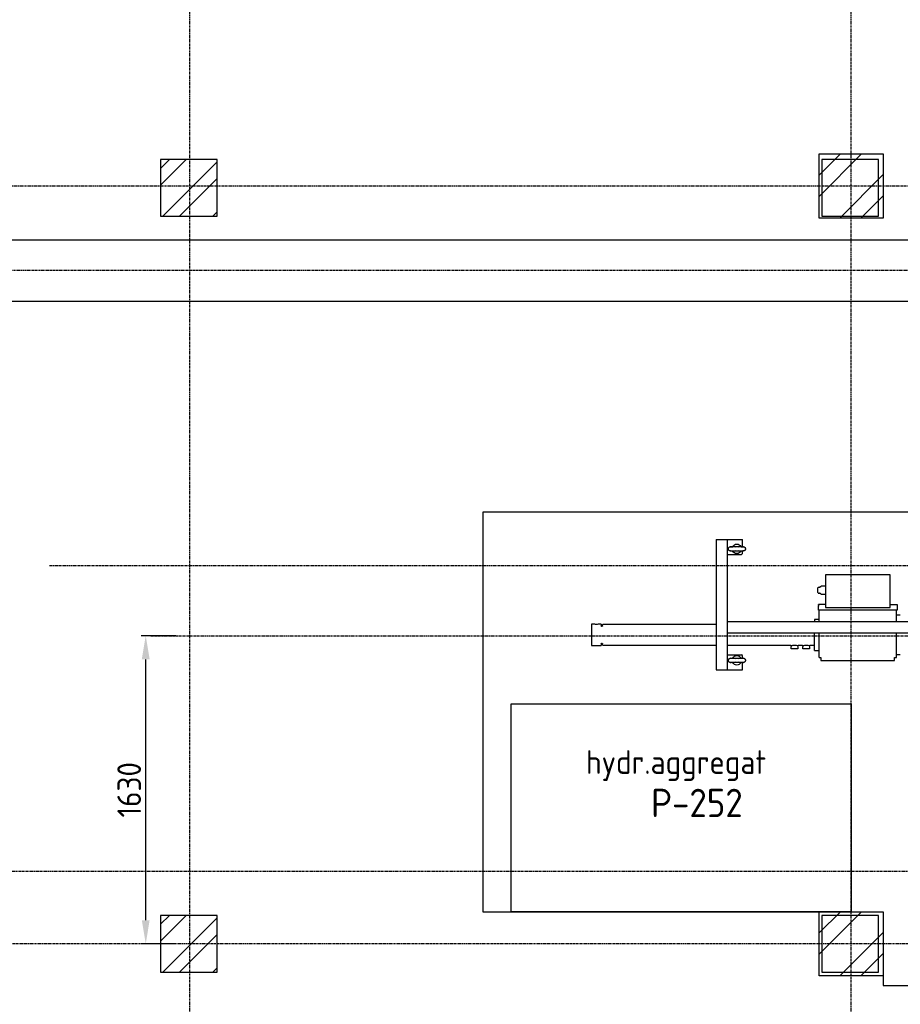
# Model space of a CAD drawing. Header units: metres. Extents: x -82085 to 58758, y -66901 to 95305.
# Tile 93 of 135: x 1891 to 6552, y 17736 to 22946. Entities that reach past the tile are written whole.
import ezdxf
from ezdxf.enums import TextEntityAlignment as Align

# ---------------------------------------------------------------- set-up
doc = ezdxf.new("R2010")
doc.units = ezdxf.units.M
doc.header["$MEASUREMENT"] = 0
doc.header["$PDSIZE"] = -1
doc.linetypes.add('CENTER-LN', pattern=[19, 10, -3, 3, -3])
doc.layers.get('0').update_dxf_attribs({"linetype": 'CONTINUOUS'})
doc.layers.get('DEFPOINTS').update_dxf_attribs({"linetype": 'CONTINUOUS'})
for name, color, linetype in [('3', 3, 'CONTINUOUS'), ('ARCERING', 10, 'CONTINUOUS'), ('CL', 1, 'CENTER-LN'), ('CONST', 7, 'CONTINUOUS'), ('DIM', 10, 'CONTINUOUS'), ('GEBOUW', 7, 'CONTINUOUS'), ('TEXT2', 7, 'CONTINUOUS')]:
    doc.layers.add(name, color=color, linetype=linetype)
doc.styles.add('ROMANS', font='iso.shx')
doc.styles.get("Standard").update_dxf_attribs({"font": 'iso.shx'})
doc.dimstyles.get("Standard").update_dxf_attribs({"dimtxt": 0.18, "dimasz": 0.18, "dimexe": 0.18, "dimexo": 0.0625, "dimgap": 0.09, "dimtad": 0, "dimtih": 1, "dimtoh": 1, "dimdec": 4, "dimzin": 0, "dimdsep": 46, "dimtxsty": 'Standard', "dimcen": 0.09, "dimadec": 0, "dimazin": 0, "dimtfac": 1, "dimtdec": 4, "dimtofl": 0, "dimtmove": 0, "dimatfit": 3, "dimfxl": 1, "dimtolj": 1, "dimtzin": 0, "dimarcsym": 0})

# ---------------------------------------------------------------- blocks, each defined once
blk = doc.blocks.new('*D147')
at = {"layer": 'DEFPOINTS', "color": 0, "transparency": 16777216}
for p in [(2558, 19685.7), (2791.7, 19685.7), (2791.7, 18055.7)]:
    blk.add_point(p, dxfattribs=at)
at = {"layer": 'DIM', "color": 0, "lineweight": -2, "transparency": 16777216}
for p, q in [((2716.7, 19685.7), (2533, 19685.7)), ((2558, 18180.7), (2558, 19560.7)), ((2716.7, 18055.7), (2533, 18055.7))]:
    blk.add_line(p, q, dxfattribs=at)
at = {"layer": 'DIM', "color": 0, "transparency": 16777216}
for points in [[(2537.1, 19560.7), (2578.8, 19560.7), (2558, 19685.7)], [(2537.1, 18180.7), (2578.8, 18180.7), (2558, 18055.7)]]:
    blk.add_solid(points, dxfattribs=at)
at = {"layer": 'DIM', "color": 0, "transparency": 16777216, "insert": (2470.5, 18870.7), "char_height": 125, "attachment_point": 5, "rotation": 90}
blk.add_mtext('\\A1;1630', dxfattribs=at)
blk = doc.blocks.new('*X1')
at = {"color": 0}
for p, q in [((40231.5, 69192.8, 3239), (40344.3, 69305.6, 3239)), ((40231.5, 69080.6, 3239), (40456.5, 69305.6, 3239)), ((40341, 68965.6, 3239), (40571.5, 69196.1, 3239)), ((40453.3, 68965.6, 3239), (40571.5, 69083.8, 3239))]:
    blk.add_line(p, q, dxfattribs=at)
blk = doc.blocks.new('Pomp Schwing Zg. KSP + SD - Tab.5 BA')
at = {"color": 0, "linetype": 'Continuous'}
for p, q in [((-3058, -510), (-3058, 180)), ((-3058, 180), (-2918, 180)), ((-2998, 180), (-2998, -510)), ((-2918, 180), (-2918, 141.4)), ((-2993, 131), (-2993, 129)), ((-2970.2, 141.6), (-2971.6, 141.6)), ((-2970.1, 141.6), (-2970.2, 141.5)), ((-2970.2, 118.5), (-2970.1, 118.4)), ((-2948, 155), (-2948, 155)), ((-2948, 105), (-2948, 105)), ((-2918, 105), (-2923, 100)), ((-2918, 118.6), (-2918, 105)), ((-2903, 129), (-2903, 131)), ((-2513, 115), (-2513, 113)), ((-2513, 115), (-2503, 115)), ((-2513, 113), (-2513, 115)), ((-2513, 115), (-2513, 115)), ((-2513, 113), (-2513, -15)), ((-2503, 115), (-2503, 130)), ((-2503, 115), (-2503, 130)), ((-2503, 130), (-2113, 130)), ((-2503, 130), (-2503, 130)), ((-2503, 115), (-2503, 115)), ((-2113, 130), (-2113, 115)), ((-2113, 115), (-2103, 115)), ((-2103, 115), (-2103, 113)), ((-2103, 113), (-2103, -15)), ((-3656, 52.1), (-3658.2, 50.2)), ((-3058, 52.1), (-3656, 52.1)), ((-2998, 100), (-2923, 100)), ((-2662.3, 52.1), (-2998, 52.1)), ((-2660, 69.6), (-2660.5, 69.2)), ((-2660, 69.6), (-2660.5, 69.2)), ((-2660.5, 69.2), (-2660.5, 57)), ((-2660.5, 69.2), (-2660.5, 57)), ((-2660.5, 57), (-2658, 52.7)), ((-2660.5, 57), (-2658, 52.7)), ((-2626, 69.6), (-2660, 69.6)), ((-2658, 52.7), (-2658, 51.3)), ((-2658, 52.7), (-2658, 51.3)), ((-2628, 52.7), (-2625.5, 57)), ((-2628, 51.3), (-2628, 52.7)), ((-2625.5, 69.2), (-2626, 69.6)), ((-2625.5, 57), (-2625.5, 69.2)), ((-2600.2, 52.1), (-2623.9, 52.1)), ((-2598, 69.6), (-2598.5, 69.2)), ((-2598, 69.6), (-2598.5, 69.2)), ((-2598.5, 69.2), (-2598.5, 57)), ((-2598.5, 69.2), (-2598.5, 57)), ((-2598.5, 57), (-2596, 52.7)), ((-2598.5, 57), (-2596, 52.7)), ((-2564, 69.6), (-2598, 69.6)), ((-2596, 52.7), (-2596, 51.3)), ((-2596, 52.7), (-2596, 51.3)), ((-2566, 52.7), (-2563.5, 57)), ((-2566, 51.3), (-2566, 52.7)), ((-2563.5, 69.2), (-2564, 69.6)), ((-2563.5, 57), (-2563.5, 69.2)), ((-2537, 52.1), (-2561.9, 52.1)), ((-2537, 77), (-2537, 77)), ((-2537, 75.4), (-2537, 77)), ((-2537, 77), (-2537, 77)), ((-2537, 77), (-2537, 75.4)), ((-2537, 77), (-2513, 77)), ((-2537, 75.4), (-2537, 77)), ((-2537, 77), (-2537, 77)), ((-2537, 77), (-2537, 61)), ((-2537, 61), (-2537, -15)), ((-2083, 101), (-2103, 101)), ((-3718, -62), (-3718, 52)), ((-3718, 52), (-3716, 52)), ((-3716, 52), (-3667, 52)), ((-3666, 42.4), (-3666.8, 52)), ((-3660.4, 41), (-3664.5, 41)), ((-3658.2, 50.2), (-3658.9, 42.4)), ((-3658.2, 50.2), (-3658.9, 42.4)), ((-3664.5, -51), (-3660.5, -51)), ((-3660.5, -51), (-3660.4, -51)), ((-2998, -15), (-1148, -15)), ((-3716, -62), (-3718, -62)), ((-3704.7, -62), (-3716, -62)), ((-3686.6, -60.5), (-3695.4, -60.5)), ((-3666.8, -62), (-3677.3, -62)), ((-3666.8, -62), (-3666, -52.4)), ((-3658.9, -52.4), (-3658.2, -60.2)), ((-3658.2, -60.2), (-3656, -62.2)), ((-3656, -62.2), (-3058, -62.2)), ((-2998, -75), (-1148, -75)), ((-2513, -87), (-2537, -87)), ((-2513, -75), (-2513, -87)), ((-2513, -75), (-2513, -136)), ((-2513, -87), (-2513, -136)), ((-2103, -75), (-2103, -136)), ((-2100, -136), (-2516, -136)), ((-2516, -136), (-2516, -156)), ((-2516, -136), (-2516, -156)), ((-2516, -166), (-2516, -156)), ((-2516, -161), (-2516, -156)), ((-2479, -322), (-2479, -150)), ((-2479, -150), (-2137, -150)), ((-2479, -319), (-2479, -153)), ((-2137, -150), (-2137, -322)), ((-2103, -111), (-2083, -111)), ((-2100, -156), (-2100, -136)), ((-2100, -166), (-2100, -156)), ((-2516, -161), (-2516, -166)), ((-2516, -166), (-2516, -166)), ((-2479, -166), (-2516, -166)), ((-2137, -166), (-2100, -166)), ((-2518.2, -225.4), (-2519, -230.2)), ((-2518.2, -225.4), (-2519, -230.2)), ((-2519, -230.2), (-2519, -251.8)), ((-2519, -230.2), (-2519, -251.8)), ((-2519, -251.8), (-2518.2, -256.6)), ((-2519, -251.8), (-2518.2, -256.6)), ((-2518.2, -225.4), (-2510.2, -225.4)), ((-2518.2, -256.6), (-2510.2, -256.6)), ((-2508, -225.4), (-2510.2, -225.4)), ((-2510.2, -256.6), (-2508, -256.6)), ((-2508, -221.5), (-2508, -225.4)), ((-2508, -221.5), (-2508, -221.5)), ((-2503, -221.5), (-2508, -221.5)), ((-2508, -256.6), (-2508, -260.5)), ((-2508, -260.5), (-2508, -260.5)), ((-2508, -260.5), (-2503, -260.5)), ((-2501, -220.6), (-2503, -220.6)), ((-2503, -220.6), (-2503, -221.5)), ((-2503, -220.6), (-2503, -220.6)), ((-2503, -260.5), (-2503, -261.5)), ((-2499.5, -218.5), (-2501, -220)), ((-2501, -220), (-2501, -220.6)), ((-2499.5, -218.5), (-2499.5, -218.5)), ((-2479, -218.5), (-2499.5, -218.5)), ((-2503, -261.5), (-2501, -261.5)), ((-2503, -261.5), (-2503, -261.5)), ((-2501, -261.5), (-2501, -262)), ((-2501, -262), (-2499.5, -263.5)), ((-2499.5, -263.5), (-2499.5, -263.5)), ((-2499.5, -263.5), (-2479, -263.5)), ((-2137, -322), (-2479, -322)), ((-2998, -430), (-2923, -430)), ((-2993, -459), (-2993, -461)), ((-2970.1, -448.4), (-2970.2, -448.5)), ((-2948, -435), (-2948, -435)), ((-2918, -435), (-2923, -430)), ((-2918, -435), (-2918, -448.6)), ((-2903, -461), (-2903, -459)), ((-3058, -510), (-2918, -510)), ((-2970.2, -471.5), (-2970.1, -471.6)), ((-2948, -485), (-2948, -485)), ((-2925.8, -471.6), (-2924.4, -471.6)), ((-2918, -471.4), (-2918, -510))]:
    blk.add_line(p, q, dxfattribs=at)
at = {"color": 0}
blk.add_line((-2537, -87), (-2537, -75), dxfattribs=at)
at = {"color": 0, "linetype": 'Continuous'}
for centre, radius, start, end in [((-2948, 130), 25, 27.2805, 152.7195), ((-2948, 130), 25, 90, 152.5242), ((-2948, 130), 25, 207.4117, 270), ((-2948, 130), 25, 207.2805, 332.7195), ((-2948, 130), 12, 58.4835, 121.5165), ((-2948, 130), 12, 238.4835, 301.5165), ((-2643, 137.4), 87.5, 257.2308, 282.7692), ((-2581, 137.4), 87.5, 257.2308, 282.7692), ((-3664.5, 42.5), 1.48, 184.3943, 270.6057), ((-3660.3, 42.5), 1.44, 267.3585, 356.4285), ((-3664.5, -52.5), 1.48, 89.3943, 175.6057), ((-3660.4, -52.5), 1.48, 34.4993, 90.1524), ((-3660.4, -52.5), 1.5, 5.065, 89.935), ((-3690.5, -120.6), 60.3, 94.6766, 103.6393), ((-3691.4, -120.2), 59.9, 76.3266, 85.3575), ((-2948, -460), 25, 90, 155.4084), ((-2948, -460), 25, 27.2805, 152.7195), ((-2948, -460), 12, 58.4835, 121.5165), ((-2948, -460), 25, 207.2805, 332.7195), ((-2948, -460), 25, 207.4186, 270), ((-2948, -460), 12, 238.4835, 301.5165)]:
    blk.add_arc(centre, radius, start, end, dxfattribs=at)
for centre, major_axis, start_param, end_param in [((-2948, 141), (-35, 0), -0.885658, 0.126645), ((-2948, 119), (35, 0), 3.015773, 4.02725), ((-2948, 141), (-35, 0), 0.126645, 3.021791), ((-2948, 119), (35, 0), -0.88566, 3.015773), ((-2948, 141), (-35, 0), 3.021791, 4.027253), ((-2948, -449), (-35, 0), -0.885658, 3.015772), ((-2948, -449), (-35, 0), 3.015772, 4.027253), ((-2948, -471), (35, 0), 3.021791, 4.02725), ((-2948, -471), (35, 0), 0.126646, 3.021791), ((-2948, -471), (35, 0), -0.88566, 0.126646)]:
    blk.add_ellipse(centre, major_axis=major_axis, ratio=0.022222, start_param=start_param, end_param=end_param, dxfattribs=at)
for points, knots in [([(-2993, 129), (-2993, 129), (-2993.2, 127.9), (-2992.6, 125.8), (-2991.4, 123.3), (-2989.8, 121.5), (-2988.1, 120.3), (-2986.6, 119.6), (-2985.4, 119.2), (-2984.5, 119), (-2983.6, 118.9), (-2982.3, 118.8), (-2980.2, 118.7), (-2976.8, 118.6), (-2973.4, 118.5), (-2971, 118.4), (-2970.2, 118.4)], [0, 0, 0, 0, 0.001652, 0.079024, 0.142857, 0.198058, 0.246387, 0.288247, 0.323149, 0.35555, 0.402701, 0.482312, 0.636623, 0.780068, 0.931393, 1, 1, 1, 1]), ([(-2971.6, 141.6), (-2972.5, 141.6), (-2974.7, 141.5), (-2978, 141.4), (-2981.1, 141.3), (-2982.9, 141.2), (-2984.3, 141), (-2985.5, 140.8), (-2987.1, 140.2), (-2988.9, 139.2), (-2990.8, 137.5), (-2992.3, 135.1), (-2993, 132.7), (-2992.9, 131.4), (-2992.9, 131)], [0, 0, 0, 0, 0.07439, 0.229196, 0.386022, 0.549562, 0.619542, 0.668656, 0.709344, 0.764661, 0.827616, 0.89685, 0.972907, 1, 1, 1, 1]), ([(-2970.2, 141.5), (-2969, 141.3), (-2967.8, 141), (-2966.6, 140.6), (-2966.4, 140.5), (-2966.3, 140.5)], [0, 0, 0, 0, 0.25, 0.25, 0.2805272, 0.2805272, 0.2805272, 0.2805272]), ([(-2966.5, 119.5), (-2966.6, 119.4), (-2966.7, 119.4), (-2967.8, 119), (-2969, 118.7), (-2970.2, 118.5)], [0.7359724, 0.7359724, 0.7359724, 0.7359724, 0.75, 0.75, 1, 1, 1, 1]), ([(-2925.8, 118.5), (-2927, 118.7), (-2928.2, 119), (-2929.4, 119.4), (-2929.6, 119.5), (-2929.7, 119.6)], [0, 0, 0, 0, 0.25, 0.25, 0.2812035, 0.2812035, 0.2812035, 0.2812035]), ([(-2929.5, 140.5), (-2929.4, 140.6), (-2929.3, 140.6), (-2928.2, 141), (-2927, 141.3), (-2925.8, 141.5)], [0.7360305, 0.7360305, 0.7360305, 0.7360305, 0.75, 0.75, 1, 1, 1, 1]), ([(-2903, 131), (-2903, 131), (-2902.8, 132.1), (-2903.4, 134.2), (-2904.6, 136.7), (-2906.2, 138.5), (-2907.9, 139.7), (-2909.4, 140.4), (-2910.6, 140.8), (-2911.5, 141), (-2912.4, 141.1), (-2913.7, 141.2), (-2915.8, 141.3), (-2919.2, 141.4), (-2922.6, 141.5), (-2925, 141.6), (-2925.8, 141.6)], [0, 0, 0, 0, 0.001653, 0.079024, 0.142857, 0.198058, 0.246387, 0.288247, 0.323149, 0.35555, 0.402701, 0.482312, 0.636622, 0.780067, 0.931392, 1, 1, 1, 1]), ([(-2925.2, 118.4), (-2924, 118.4), (-2921.5, 118.5), (-2918, 118.6), (-2914.9, 118.7), (-2913.1, 118.8), (-2911.7, 119), (-2910.5, 119.2), (-2908.9, 119.8), (-2907.1, 120.8), (-2905.2, 122.5), (-2903.7, 124.9), (-2903, 127.3), (-2903.1, 128.6), (-2903.1, 129)], [0, 0, 0, 0, 0.099266, 0.249912, 0.402522, 0.561666, 0.629768, 0.677562, 0.717156, 0.770986, 0.832249, 0.899622, 0.973635, 1, 1, 1, 1]), ([(-2993, -461), (-2993, -461), (-2993.2, -462.1), (-2992.6, -464.2), (-2991.4, -466.7), (-2989.8, -468.5), (-2988.1, -469.7), (-2986.6, -470.4), (-2985.4, -470.8), (-2984.5, -471), (-2983.6, -471.1), (-2982.3, -471.2), (-2980.2, -471.3), (-2976.8, -471.4), (-2973.4, -471.5), (-2971, -471.6), (-2970.2, -471.6)], [0, 0, 0, 0, 0.001652, 0.079024, 0.142857, 0.198058, 0.246387, 0.288247, 0.323149, 0.35555, 0.402701, 0.482312, 0.636623, 0.780068, 0.931393, 1, 1, 1, 1]), ([(-2970.8, -448.4), (-2972, -448.4), (-2974.5, -448.5), (-2978, -448.6), (-2981.1, -448.7), (-2982.9, -448.8), (-2984.3, -449), (-2985.5, -449.2), (-2987.1, -449.8), (-2988.9, -450.8), (-2990.8, -452.5), (-2992.3, -454.9), (-2993, -457.3), (-2992.9, -458.6), (-2992.9, -459)], [0, 0, 0, 0, 0.099266, 0.249912, 0.402523, 0.561667, 0.629767, 0.677561, 0.717156, 0.770986, 0.832248, 0.899623, 0.973635, 1, 1, 1, 1]), ([(-2970.2, -448.5), (-2969, -448.7), (-2967.8, -449), (-2966.6, -449.4), (-2966.4, -449.5), (-2966.3, -449.6)], [0, 0, 0, 0, 0.25, 0.25, 0.2812028, 0.2812028, 0.2812028, 0.2812028]), ([(-2929.5, -449.5), (-2929.4, -449.4), (-2929.3, -449.4), (-2928.2, -449), (-2927, -448.7), (-2925.8, -448.5)], [0.7359721, 0.7359721, 0.7359721, 0.7359721, 0.75, 0.75, 1, 1, 1, 1]), ([(-2903, -459), (-2903, -459), (-2902.8, -457.9), (-2903.4, -455.8), (-2904.6, -453.3), (-2906.2, -451.5), (-2907.9, -450.3), (-2909.4, -449.6), (-2910.6, -449.2), (-2911.5, -449), (-2912.4, -448.9), (-2913.7, -448.8), (-2915.8, -448.7), (-2919.2, -448.6), (-2922.6, -448.5), (-2925, -448.4), (-2925.8, -448.4)], [0, 0, 0, 0, 0.001653, 0.079024, 0.142857, 0.198058, 0.246387, 0.288247, 0.323149, 0.35555, 0.402701, 0.482312, 0.636622, 0.780067, 0.931392, 1, 1, 1, 1]), ([(-2924.4, -471.6), (-2923.5, -471.6), (-2921.3, -471.5), (-2918, -471.4), (-2914.9, -471.3), (-2913.1, -471.2), (-2911.7, -471), (-2910.5, -470.8), (-2908.9, -470.2), (-2907.1, -469.2), (-2905.2, -467.5), (-2903.7, -465.1), (-2903, -462.7), (-2903.1, -461.4), (-2903.1, -461)], [0, 0, 0, 0, 0.07439, 0.229196, 0.386021, 0.54956, 0.619543, 0.668657, 0.709345, 0.764661, 0.827616, 0.89685, 0.972906, 1, 1, 1, 1]), ([(-2966.5, -470.5), (-2966.6, -470.6), (-2966.7, -470.6), (-2967.8, -471), (-2969, -471.3), (-2970.2, -471.5)], [0.7360312, 0.7360312, 0.7360312, 0.7360312, 0.75, 0.75, 1, 1, 1, 1]), ([(-2925.8, -471.5), (-2927, -471.3), (-2928.2, -471), (-2929.4, -470.6), (-2929.6, -470.5), (-2929.7, -470.5)], [0, 0, 0, 0, 0.25, 0.25, 0.2805275, 0.2805275, 0.2805275, 0.2805275])]:
    blk.add_open_spline(points, degree=3, knots=knots, dxfattribs=at)
blk = doc.blocks.new('Gebouw')
at = {"linetype": 'ByBlock', "lineweight": -2}
for points in [[(-38975, 8275), (-39275, 8275), (-39275, 7975), (-38975, 7975)], [(-35475, 8275), (-35775, 8275), (-35775, 7975), (-35475, 7975)], [(-38975, 4275), (-39275, 4275), (-39275, 3975), (-38975, 3975)], [(-35475, 4275), (-35775, 4275), (-35775, 3975), (-35475, 3975)]]:
    blk.add_lwpolyline(points, close=True, dxfattribs=at)

msp = doc.modelspace()

# ---------------------------------------------------------------- hatches: boundary and pattern name
at = {"layer": 'ARCERING'}
h = msp.add_hatch(dxfattribs=at)
h.set_pattern_fill('ANSI32', color=256, scale=500)
h.set_pattern_definition([(45, (8850.45, 0), (-132.5825, 132.5825), []), (45, (8938.84, 0), (-132.5825, 132.5825), [])])
h.paths.add_polyline_path([(2936.68035, 22205.66322), (2636.68005, 22205.66322), (2636.68005, 21905.66293), (2936.68035, 21905.66293)])
h = msp.add_hatch(dxfattribs=at)
h.set_pattern_fill('ANSI32', color=256, scale=500)
h.set_pattern_definition([(45, (8850.45, -4000), (-132.5825, 132.5825), []), (45, (8938.84, -4000), (-132.5825, 132.5825), [])])
h.paths.add_polyline_path([(2936.68035, 18205.66552), (2636.68005, 18205.66552), (2636.68005, 17905.66522), (2936.68035, 17905.66522)])

# ---------------------------------------------------------------- linework, layer by layer
at = {"layer": '3'}
for p, q in [((-726.32016, 21780.61595), (8031.68034, 21780.61595)), ((-726.32016, 21456.71595), (8031.68034, 21456.71595))]:
    msp.add_line(p, q, dxfattribs=at)
at = {"layer": 'CL'}
msp.add_line((2585.47403, 19685.66595), (8634.68034, 19685.66595), dxfattribs=at)
at = {"layer": 'CONST', "color": 6}
msp.add_lwpolyline([(4491.68034, 18225.66595), (4491.68034, 19325.66595), (6291.68034, 19325.66595), (6291.68034, 18225.66595)], close=True, dxfattribs=at)
at = {"layer": 'GEBOUW'}
for points in [[(6121.68034, 21895.66595), (6121.68034, 22235.66595), (6461.68034, 22235.66595), (6461.68034, 21895.66595)], [(6121.68034, 17885.66595), (6121.68034, 18225.66595), (6461.68034, 18225.66595), (6461.68034, 17885.66595)]]:
    msp.add_lwpolyline(points, close=True, dxfattribs=at)
msp.add_lwpolyline([(17921.68034, 19795.21595), (17921.68034, 20340.66595), (4341.68034, 20340.66595), (4341.68034, 18225.66595), (6461.68034, 18225.66595), (6461.68034, 17835.66595), (8511.68034, 17835.66595), (8511.68034, 18275.66595), (11071.68034, 18275.66595), (11071.68034, 18225.66595), (13461.68034, 18225.66595), (13461.68034, 17835.66595), (15511.68034, 17835.66595), (15511.68034, 18275.66595), (17921.68034, 18275.66595), (17921.68034, 19576.11595)], dxfattribs=at)
at = {"layer": 'TEXT2', "color": 1, "linetype": 'CENTER-LN'}
for p, q in [((2791.68034, 13651.98968), (2791.68034, 27283.37441)), ((6291.68034, 13651.98968), (6291.68034, 27283.37441)), ((34416.68034, 22065.66595), (-2708.31966, 22065.66595)), ((15833.50103, 21618.66595), (-726.32016, 21618.66595)), ((26583.97656, 20055.66595), (2049.48551, 20055.66595)), ((42411.62204, 18055.66595), (-2708.31966, 18055.66595))]:
    msp.add_line(p, q, dxfattribs=at)
at = {"layer": 'TEXT2', "color": 7, "linetype": 'CENTER-LN'}
msp.add_lwpolyline([(-3375.5737, 18440.06145), (20291.68034, 18440.06145), (20291.68034, 20476.94948), (43060.9649, 20476.94948)], dxfattribs=at)

# ---------------------------------------------------------------- block references
at = {"layer": 'ARCERING'}
for p in [(-34109.83503, -47069.92554), (-34109.83503, -51079.92554)]:
    msp.add_blockref('*X1', p, dxfattribs=at)
at = {"layer": 'CONST', "color": 6, "xscale": -1, "rotation": 180}
msp.add_blockref('Pomp Schwing Zg. KSP + SD - Tab.5 BA', (8634.68034, 19685.66595), dxfattribs=at)
at = {"layer": 'GEBOUW'}
msp.add_blockref('Gebouw', (41911.68019, 13930.6626), dxfattribs=at)

# ---------------------------------------------------------------- texts
at = {"layer": 'DIM', "style": 'ROMANS'}
msp.add_text('hydr.aggregat', height=125, dxfattribs=at).set_placement((4887.90389, 19017.34382), align=Align.MIDDLE_LEFT)
at = {"layer": 'GEBOUW', "style": 'ROMANS'}
msp.add_text('P-252', height=150, dxfattribs=at).set_placement((5475.14842, 18801.07139), align=Align.MIDDLE)

# ---------------------------------------------------------------- dimensions: what is measured, and where the dimension line sits
at = {"layer": 'DIM'}
dim = msp.add_linear_dim(base=(2557.95698, 19685.66595), p1=(2791.68034, 18055.66595), p2=(2791.68034, 19685.66595), angle=90, dimstyle='Standard', override={"dimtxt": 125, "dimasz": 125, "dimexe": 25, "dimexo": 75, "dimgap": 25, "dimtad": 1, "dimtih": 0, "dimtoh": 0, "dimdec": 0, "dimzin": 3, "dimcen": 0, "dimtfac": 0.008, "dimtdec": 0, "dimtmove": 0, "dimtzin": 3}, dxfattribs=at)
dim.commit()
dim.dimension.update_dxf_attribs({"geometry": '*D147', "text_midpoint": (2470.45698, 18870.66595)})

doc.saveas('drawing.dxf')
